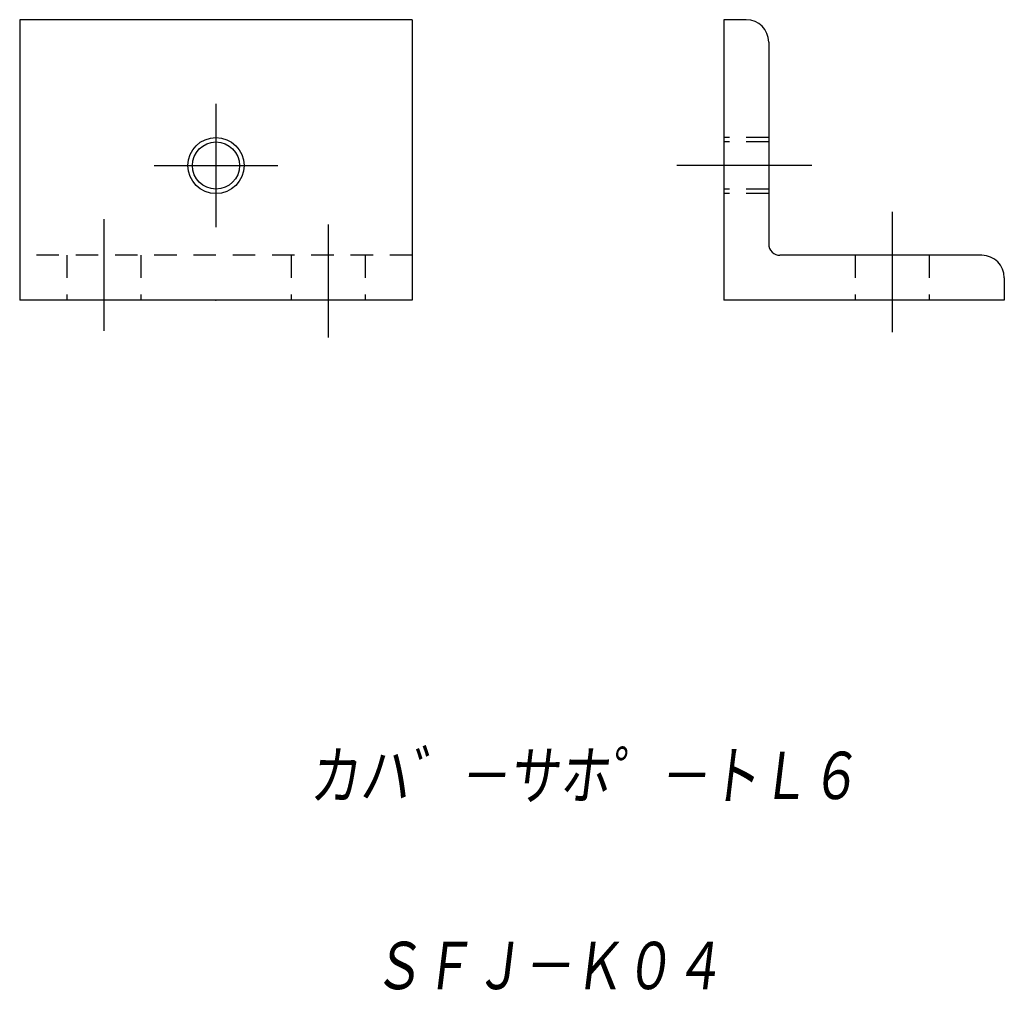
# Model space of a CAD drawing. Extents: x -5.1 to 82.7, y -60.8 to 26.1.
import ezdxf

# ---------------------------------------------------------------- set-up
doc = ezdxf.new("R2010")
doc.units = 0
doc.linetypes.add('CENTER', pattern=[17.5, 13, -1.5, 1.5, -1.5])
doc.linetypes.add('DASHED', pattern=[3.5, 2, -1.5])
doc.layers.get('0').update_dxf_attribs({"linetype": 'CONTINUOUS'})
doc.styles.get("Standard").update_dxf_attribs({"font": 'txt', "bigfont": 'BIGFONT'})

msp = doc.modelspace()

# ---------------------------------------------------------------- linework, layer by layer
at = {"color": 7, "linetype": 'CONTINUOUS'}
for p, q in [((29.947, 26.121), (-5.053, 26.121)), ((-5.053, 26.121), (-5.053, 1.121)), ((29.947, 26.121), (29.947, 1.121)), ((57.727, 26.121), (57.727, 1.121)), ((59.727, 26.121), (57.727, 26.121)), ((61.727, 24.121), (61.727, 6.121)), ((80.727, 5.121), (62.727, 5.121)), ((82.727, 3.121), (82.727, 1.121)), ((29.947, 1.121), (-5.053, 1.121)), ((82.727, 1.121), (57.727, 1.121))]:
    msp.add_line(p, q, dxfattribs=at)
at = {"color": 7, "linetype": 'CENTER'}
for p, q in [((12.447, 18.621), (12.447, 7.621)), ((6.947, 13.121), (17.947, 13.121)), ((65.576, 13.121), (53.54, 13.121)), ((72.727, 8.984), (72.727, -1.718)), ((2.447, 8.347), (2.447, -1.605)), ((22.447, 7.873), (22.447, -2.198))]:
    msp.add_line(p, q, dxfattribs=at)
at = {"color": 7, "linetype": 'DASHED'}
for p, q in [((61.727, 15.621), (57.727, 15.621)), ((61.727, 15.221), (57.727, 15.221)), ((61.727, 11.021), (57.727, 11.021)), ((61.727, 10.621), (57.727, 10.621)), ((29.947, 5.121), (-5.053, 5.121)), ((-0.853, 5.121), (-0.853, 1.121)), ((5.747, 5.121), (5.747, 1.121)), ((19.147, 5.121), (19.147, 1.121)), ((25.747, 5.121), (25.747, 1.121)), ((69.427, 5.121), (69.427, 1.121)), ((76.027, 5.121), (76.027, 1.121))]:
    msp.add_line(p, q, dxfattribs=at)
at = {"color": 7, "linetype": 'CONTINUOUS'}
for radius in [2.5, 2.1]:
    msp.add_circle((12.447, 13.121), radius, dxfattribs=at)
for centre, radius, start, end in [((59.727, 24.121), 2, 0, 90), ((62.727, 6.121), 1, 179.99999, 270), ((80.727, 3.121), 2, 0, 90)]:
    msp.add_arc(centre, radius, start, end, dxfattribs=at)
for p in [(57.727, 13.121), (12.447, 1.121), (72.727, 1.121)]:
    msp.add_point(p, dxfattribs=at)

# ---------------------------------------------------------------- texts
at = {"color": 7, "linetype": 'CONTINUOUS', "oblique": 7}
for s, width, p in [('カハ゛－サホ゜－トＬ６', 0.844088, (20.699, -43.802)), ('ＳＦＪ－Ｋ０４', 0.846339, (26.347, -60.744))]:
    msp.add_text(s, height=4.8, dxfattribs=dict(at, width=width)).set_placement(p)

doc.saveas('drawing.dxf')
